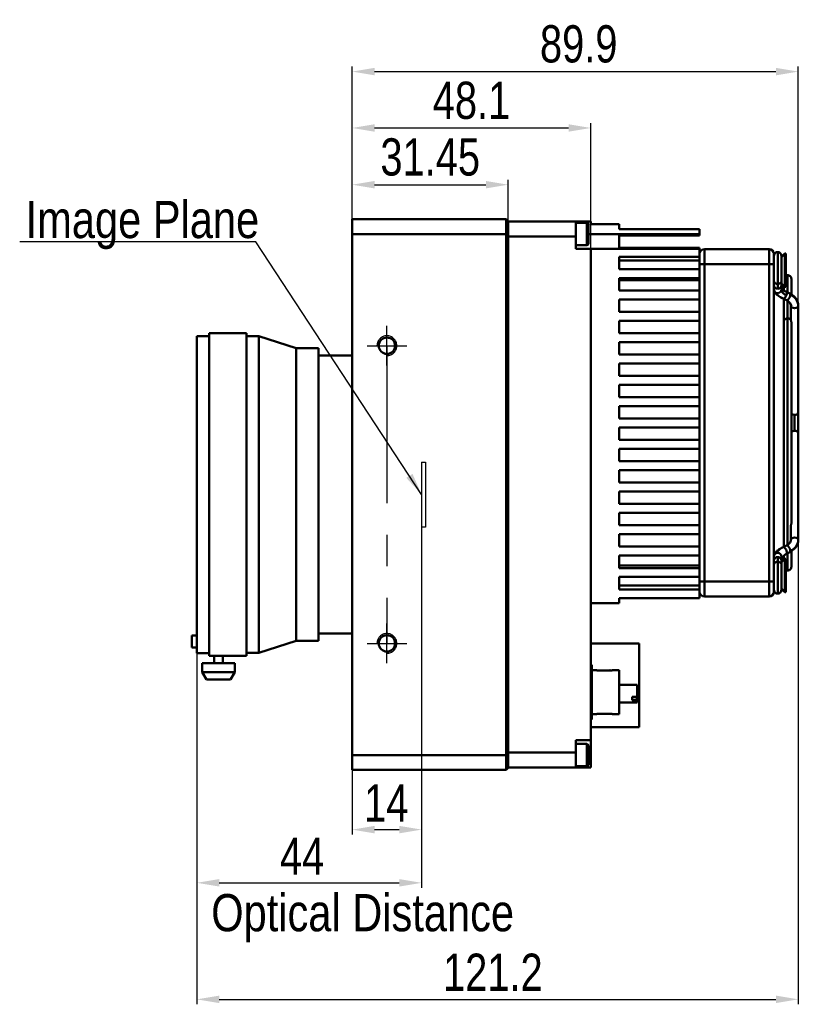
# Model space of a CAD drawing. Header units: millimetres. Extents: x 0 to 9160, y 0 to 1919.
# Tile 3 of 6: x 8738 to 8895, y 1522 to 1721. Entities that reach past the tile are written whole.
import ezdxf

# ---------------------------------------------------------------- set-up
doc = ezdxf.new("R2010")
doc.units = ezdxf.units.MM
for name, pattern in [('ACAD_ISO02W100', [15, 12, -3]), ('CENTER', [50.8, 31.75, -6.35, 6.35, -6.35]), ('CENTER2', [28.575, 19.05, -3.175, 3.175, -3.175])]:
    doc.linetypes.add(name, pattern=pattern)
for name, color, linetype, lineweight in [('粗实线', 7, 'Continuous', 50), ('细实线', 3, 'Continuous', 25), ('细点画线', 1, 'CENTER2', 25), ('细虚线', 2, 'ACAD_ISO02W100', 25)]:
    doc.layers.add(name, color=color, linetype=linetype, lineweight=lineweight)
doc.styles.add('iTek', font='txt', dxfattribs={"width": 0.8, "height": 7.5})
doc.dimstyles.new('iTek', dxfattribs={"dimscale": 0, "dimtxt": 5, "dimasz": 4.5, "dimexe": 1, "dimexo": 0, "dimgap": 1.5, "dimtad": 1, "dimtoh": 1, "dimdsep": 46, "dimtxsty": 'iTek', "dimcen": 4, "dimclrd": 256, "dimclre": 256, "dimclrt": 256, "dimazin": 2, "dimtfac": 1, "dimtmove": 0, "dimatfit": 3, "dimfxl": 1, "dimlwd": -1, "dimlwe": -1, "dimarcsym": 0})

# ---------------------------------------------------------------- blocks, each defined once
blk = doc.blocks.new('*D105')
at = {"layer": 'Defpoints', "color": 0, "linetype": 'CENTER'}
for p in [(8819.21, 1618.47), (8805.21, 1569.52), (8819.21, 1557.5)]:
    blk.add_point(p, dxfattribs=at)
at = {"layer": '细实线'}
for p, q in [((8819.21, 1618.47), (8819.21, 1556.5)), ((8805.21, 1569.52), (8805.21, 1556.5)), ((8809.71, 1557.5), (8814.71, 1557.5))]:
    blk.add_line(p, q, dxfattribs=at)
at = {"layer": '细实线', "linetype": 'CENTER'}
for points in [[(8809.71, 1558.25), (8809.71, 1556.75), (8805.21, 1557.5)], [(8814.71, 1558.25), (8814.71, 1556.75), (8819.21, 1557.5)]]:
    blk.add_solid(points, dxfattribs=at)
at = {"layer": '细实线', "linetype": 'CENTER', "insert": (8812.07, 1562.87), "char_height": 7.5, "attachment_point": 5, "style": 'iTek'}
blk.add_mtext('14', dxfattribs=at)
blk = doc.blocks.new('*D106')
at = {"layer": 'Defpoints', "color": 0, "linetype": 'CENTER'}
for p in [(8819.21, 1618.47), (8773.91, 1603.64), (8819.21, 1546.78)]:
    blk.add_point(p, dxfattribs=at)
at = {"layer": '细实线'}
for p, q in [((8819.21, 1618.47), (8819.21, 1545.78)), ((8773.91, 1603.64), (8773.91, 1545.78)), ((8778.41, 1546.78), (8814.71, 1546.78))]:
    blk.add_line(p, q, dxfattribs=at)
at = {"layer": '细实线', "linetype": 'CENTER'}
for points in [[(8778.41, 1547.53), (8778.41, 1546.03), (8773.91, 1546.78)], [(8814.71, 1547.53), (8814.71, 1546.03), (8819.21, 1546.78)]]:
    blk.add_solid(points, dxfattribs=at)
at = {"layer": '细实线', "linetype": 'CENTER', "insert": (8795.12, 1552.16), "char_height": 7.5, "attachment_point": 5, "style": 'iTek'}
blk.add_mtext('44', dxfattribs=at)
blk = doc.blocks.new('*D103')
at = {"layer": 'Defpoints', "color": 0, "linetype": 'CENTER'}
for p in [(8895.11, 1639.47), (8773.91, 1603.64), (8895.11, 1523.3)]:
    blk.add_point(p, dxfattribs=at)
at = {"layer": '细实线'}
for p, q in [((8895.11, 1639.47), (8895.11, 1522.3)), ((8773.91, 1603.64), (8773.91, 1522.3)), ((8778.41, 1523.3), (8890.61, 1523.3))]:
    blk.add_line(p, q, dxfattribs=at)
at = {"layer": '细实线', "linetype": 'CENTER'}
for points in [[(8778.41, 1524.05), (8778.41, 1522.55), (8773.91, 1523.3)], [(8890.61, 1524.05), (8890.61, 1522.55), (8895.11, 1523.3)]]:
    blk.add_solid(points, dxfattribs=at)
at = {"layer": '细实线', "linetype": 'CENTER', "insert": (8833.56, 1528.76), "char_height": 7.5, "attachment_point": 5, "style": 'iTek'}
blk.add_mtext('121.2', dxfattribs=at)
blk = doc.blocks.new('*D108')
at = {"layer": 'Defpoints', "color": 0}
for p in [(8836.66, 1687.47), (8805.21, 1671.82), (8836.66, 1670.42)]:
    blk.add_point(p, dxfattribs=at)
at = {"layer": '细实线'}
for p, q in [((8805.21, 1671.82), (8805.21, 1688.47)), ((8809.71, 1687.47), (8832.16, 1687.47)), ((8836.66, 1670.42), (8836.66, 1688.47))]:
    blk.add_line(p, q, dxfattribs=at)
for points in [[(8809.71, 1688.22), (8809.71, 1686.72), (8805.21, 1687.47)], [(8832.16, 1688.22), (8832.16, 1686.72), (8836.66, 1687.47)]]:
    blk.add_solid(points, dxfattribs=at)
at = {"layer": '细实线', "insert": (8820.94, 1693.01), "char_height": 7.5, "attachment_point": 5, "style": 'iTek'}
blk.add_mtext('31.45', dxfattribs=at)
blk = doc.blocks.new('*D109')
at = {"layer": 'Defpoints', "color": 0}
for p in [(8853.31, 1698.9), (8805.21, 1666.65), (8853.31, 1664.24)]:
    blk.add_point(p, dxfattribs=at)
at = {"layer": '细实线'}
for p, q in [((8805.21, 1666.65), (8805.21, 1699.9)), ((8809.71, 1698.9), (8848.81, 1698.9)), ((8853.31, 1664.24), (8853.31, 1699.9))]:
    blk.add_line(p, q, dxfattribs=at)
for points in [[(8809.71, 1699.65), (8809.71, 1698.15), (8805.21, 1698.9)], [(8848.81, 1699.65), (8848.81, 1698.15), (8853.31, 1698.9)]]:
    blk.add_solid(points, dxfattribs=at)
at = {"layer": '细实线', "insert": (8829.26, 1704.42), "char_height": 7.5, "attachment_point": 5, "style": 'iTek'}
blk.add_mtext('48.1', dxfattribs=at)
blk = doc.blocks.new('*D110')
at = {"layer": 'Defpoints', "color": 0, "linetype": 'CENTER'}
for p in [(8895.11, 1710.26), (8805.21, 1680.52), (8895.11, 1639.47)]:
    blk.add_point(p, dxfattribs=at)
at = {"layer": '细实线'}
for p, q in [((8805.21, 1680.52), (8805.21, 1711.26)), ((8895.11, 1639.47), (8895.11, 1711.26)), ((8809.71, 1710.26), (8890.61, 1710.26))]:
    blk.add_line(p, q, dxfattribs=at)
at = {"layer": '细实线', "linetype": 'CENTER'}
for points in [[(8809.71, 1711.01), (8809.71, 1709.51), (8805.21, 1710.26)], [(8890.61, 1711.01), (8890.61, 1709.51), (8895.11, 1710.26)]]:
    blk.add_solid(points, dxfattribs=at)
at = {"layer": '细实线', "linetype": 'CENTER', "insert": (8850.86, 1715.8), "char_height": 7.5, "attachment_point": 5, "style": 'iTek'}
blk.add_mtext('89.9', dxfattribs=at)

msp = doc.modelspace()

# ---------------------------------------------------------------- linework, layer by layer
at = {"layer": '粗实线'}
for p, q in [((8805.211, 1677.523), (8805.211, 1680.523)), ((8805.211, 1680.523), (8836.261, 1680.523)), ((8836.261, 1677.523), (8836.261, 1680.523)), ((8836.661, 1680.123), (8836.261, 1680.523)), ((8836.661, 1680.123), (8836.661, 1677.523)), ((8836.661, 1680.023), (8850.311, 1680.023)), ((8850.311, 1680.023), (8850.311, 1677.023)), ((8850.311, 1680.023), (8853.311, 1680.023)), ((8852.499, 1679.773), (8850.311, 1679.773)), ((8852.499, 1675.273), (8852.499, 1679.773)), ((8852.811, 1679.461), (8852.811, 1675.586)), ((8853.311, 1680.023), (8853.311, 1679.523)), ((8853.311, 1679.523), (8859.011, 1679.523)), ((8859.011, 1679.523), (8859.011, 1678.523)), ((8836.261, 1677.523), (8805.211, 1677.523)), ((8805.211, 1677.523), (8805.211, 1572.523)), ((8836.261, 1572.523), (8836.261, 1677.523)), ((8836.661, 1677.523), (8836.261, 1677.523)), ((8836.661, 1677.523), (8836.661, 1572.523)), ((8850.311, 1677.023), (8836.661, 1677.023)), ((8850.311, 1674.523), (8850.311, 1677.023)), ((8852.811, 1677.523), (8875.211, 1677.523)), ((8859.011, 1678.523), (8875.211, 1678.523)), ((8875.211, 1677.223), (8859.011, 1677.223)), ((8859.011, 1677.223), (8859.011, 1674.723)), ((8875.211, 1677.523), (8875.211, 1678.523)), ((8875.211, 1677.523), (8875.211, 1677.223)), ((8850.311, 1675.273), (8852.499, 1675.273)), ((8859.011, 1674.723), (8875.211, 1674.723)), ((8875.211, 1674.723), (8875.211, 1674.523)), ((8850.311, 1674.523), (8853.311, 1674.523)), ((8853.311, 1575.523), (8853.311, 1674.523)), ((8875.211, 1674.523), (8853.311, 1674.523)), ((8875.211, 1672.923), (8859.011, 1672.923)), ((8859.011, 1672.923), (8859.011, 1670.423)), ((8875.211, 1674.523), (8875.211, 1672.923)), ((8875.211, 1671.473), (8875.211, 1672.923)), ((8876.211, 1674.473), (8876.211, 1671.473)), ((8876.211, 1674.473), (8889.211, 1674.473)), ((8889.211, 1671.473), (8889.211, 1674.473)), ((8890.211, 1673.473), (8890.211, 1671.473)), ((8890.961, 1667.478), (8890.961, 1673.88)), ((8892.411, 1673.573), (8891.711, 1672.873)), ((8891.711, 1668.008), (8891.711, 1673.13)), ((8892.611, 1673.573), (8892.411, 1673.573)), ((8892.411, 1673.573), (8892.411, 1667.647)), ((8892.611, 1673.573), (8892.611, 1667.647)), ((8875.211, 1672.223), (8859.011, 1672.223)), ((8875.211, 1670.423), (8875.211, 1671.473)), ((8876.211, 1671.473), (8875.211, 1671.473)), ((8876.211, 1671.473), (8876.211, 1607.473)), ((8889.211, 1671.473), (8876.211, 1671.473)), ((8889.211, 1607.473), (8889.211, 1671.473)), ((8890.211, 1671.473), (8889.211, 1671.473)), ((8890.211, 1671.473), (8890.211, 1607.473)), ((8875.211, 1670.423), (8859.011, 1670.423)), ((8875.211, 1670.423), (8875.211, 1668.623)), ((8892.961, 1669.223), (8892.961, 1665.743)), ((8875.211, 1668.623), (8859.011, 1668.623)), ((8859.011, 1668.623), (8859.011, 1666.123)), ((8859.011, 1668.223), (8875.211, 1668.223)), ((8875.211, 1666.123), (8875.211, 1668.623)), ((8891.711, 1667.573), (8892.411, 1666.873)), ((8891.711, 1666.34), (8891.711, 1667.232)), ((8892.211, 1667.073), (8892.211, 1666.239)), ((8892.411, 1667.647), (8892.411, 1666.873)), ((8892.411, 1666.873), (8892.611, 1666.873)), ((8892.611, 1667.647), (8892.611, 1666.873)), ((8893.711, 1665.388), (8893.711, 1668.473)), ((8875.211, 1666.123), (8859.011, 1666.123)), ((8875.211, 1666.123), (8875.211, 1664.323)), ((8891.711, 1666.34), (8891.67, 1666.103)), ((8893.399, 1665.528), (8892.728, 1665.857)), ((8875.211, 1664.323), (8859.011, 1664.323)), ((8859.011, 1664.323), (8859.011, 1661.823)), ((8875.211, 1661.823), (8875.211, 1664.323)), ((8892.068, 1664.51), (8892.739, 1664.181)), ((8892.211, 1664.44), (8892.211, 1659.98)), ((8892.961, 1664.065), (8892.961, 1660.51)), ((8893.611, 1663.111), (8893.611, 1660.244)), ((8893.611, 1663.111), (8893.625, 1663.008)), ((8895.111, 1641.595), (8895.111, 1663.111)), ((8895.111, 1663.111), (8895.111, 1663.111)), ((8875.211, 1661.823), (8859.011, 1661.823)), ((8875.211, 1661.823), (8875.211, 1660.023)), ((8875.211, 1660.023), (8859.011, 1660.023)), ((8859.011, 1660.023), (8859.011, 1657.523)), ((8875.211, 1657.523), (8875.211, 1660.023)), ((8892.211, 1659.98), (8892.211, 1614.507)), ((8892.961, 1660.51), (8892.961, 1614.881)), ((8893.711, 1619.233), (8893.711, 1659.718)), ((8776.411, 1656.973), (8773.911, 1656.973)), ((8773.911, 1656.973), (8773.911, 1625.023)), ((8783.911, 1657.523), (8776.411, 1657.523)), ((8776.411, 1657.523), (8776.411, 1625.023)), ((8783.911, 1657.523), (8783.911, 1625.023)), ((8786.411, 1656.923), (8783.911, 1656.923)), ((8793.911, 1654.523), (8786.411, 1656.923)), ((8786.411, 1656.923), (8786.411, 1625.023)), ((8875.211, 1657.523), (8859.011, 1657.523)), ((8875.211, 1657.523), (8875.211, 1655.723)), ((8875.211, 1655.723), (8859.011, 1655.723)), ((8859.011, 1655.723), (8859.011, 1653.223)), ((8875.211, 1653.223), (8875.211, 1655.723)), ((8798.411, 1654.523), (8793.911, 1654.523)), ((8793.911, 1654.523), (8793.911, 1625.023)), ((8798.411, 1654.523), (8798.411, 1625.023)), ((8805.211, 1653.023), (8798.411, 1653.023)), ((8875.211, 1653.223), (8859.011, 1653.223)), ((8875.211, 1653.223), (8875.211, 1651.423)), ((8875.211, 1651.423), (8859.011, 1651.423)), ((8859.011, 1651.423), (8859.011, 1648.923)), ((8875.211, 1648.923), (8875.211, 1651.423)), ((8875.211, 1648.923), (8859.011, 1648.923)), ((8875.211, 1648.923), (8875.211, 1647.123)), ((8875.211, 1647.123), (8859.011, 1647.123)), ((8859.011, 1647.123), (8859.011, 1644.623)), ((8875.211, 1644.623), (8875.211, 1647.123)), ((8875.211, 1644.623), (8859.011, 1644.623)), ((8875.211, 1644.623), (8875.211, 1642.823)), ((8875.211, 1642.823), (8859.011, 1642.823)), ((8859.011, 1642.823), (8859.011, 1640.323)), ((8875.211, 1640.323), (8875.211, 1642.823)), ((8894.361, 1637.882), (8894.361, 1641.064)), ((8875.211, 1640.323), (8859.011, 1640.323)), ((8875.211, 1640.323), (8875.211, 1638.523)), ((8875.211, 1638.523), (8859.011, 1638.523)), ((8859.011, 1638.523), (8859.011, 1636.023)), ((8875.211, 1636.023), (8875.211, 1638.523)), ((8895.111, 1615.835), (8895.111, 1637.352)), ((8875.211, 1636.023), (8859.011, 1636.023)), ((8875.211, 1636.023), (8875.211, 1634.223)), ((8875.211, 1634.223), (8859.011, 1634.223)), ((8859.011, 1634.223), (8859.011, 1631.723)), ((8875.211, 1631.723), (8875.211, 1634.223)), ((8875.211, 1631.723), (8859.011, 1631.723)), ((8875.211, 1631.723), (8875.211, 1629.923)), ((8875.211, 1629.923), (8859.011, 1629.923)), ((8859.011, 1629.923), (8859.011, 1627.423)), ((8875.211, 1627.423), (8875.211, 1629.923)), ((8875.211, 1627.423), (8859.011, 1627.423)), ((8875.211, 1627.423), (8875.211, 1625.623)), ((8875.211, 1625.623), (8859.011, 1625.623)), ((8859.011, 1625.623), (8859.011, 1623.123)), ((8875.211, 1623.123), (8875.211, 1625.623)), ((8773.911, 1625.023), (8773.911, 1593.073)), ((8776.411, 1625.023), (8776.411, 1592.523)), ((8783.911, 1625.023), (8783.911, 1592.523)), ((8786.411, 1625.023), (8786.411, 1593.123)), ((8793.911, 1625.023), (8793.911, 1595.523)), ((8798.411, 1625.023), (8798.411, 1595.523)), ((8875.211, 1623.123), (8859.011, 1623.123)), ((8875.211, 1623.123), (8875.211, 1621.323)), ((8875.211, 1621.323), (8859.011, 1621.323)), ((8859.011, 1621.323), (8859.011, 1618.823)), ((8875.211, 1618.823), (8875.211, 1621.323)), ((8875.211, 1618.823), (8859.011, 1618.823)), ((8875.211, 1618.823), (8875.211, 1617.023)), ((8893.611, 1618.702), (8893.611, 1615.835)), ((8875.211, 1617.023), (8859.011, 1617.023)), ((8859.011, 1617.023), (8859.011, 1614.523)), ((8875.211, 1614.523), (8875.211, 1617.023)), ((8895.085, 1615.525), (8895.098, 1615.934)), ((8875.211, 1614.523), (8859.011, 1614.523)), ((8875.211, 1614.523), (8875.211, 1612.723)), ((8892.047, 1614.424), (8892.068, 1614.437)), ((8892.068, 1614.436), (8892.048, 1614.424)), ((8892.739, 1614.765), (8892.068, 1614.436)), ((8892.211, 1614.507), (8892.068, 1614.437)), ((8892.728, 1613.089), (8893.399, 1613.418)), ((8892.734, 1614.762), (8892.739, 1614.765)), ((8892.961, 1613.203), (8892.961, 1609.723)), ((8893.711, 1610.473), (8893.711, 1613.639)), ((8875.211, 1612.723), (8859.011, 1612.723)), ((8859.011, 1612.723), (8859.011, 1610.223)), ((8875.211, 1610.223), (8875.211, 1612.723)), ((8890.211, 1612.619), (8890.212, 1612.574)), ((8890.961, 1605.066), (8890.961, 1611.468)), ((8891.711, 1611.714), (8891.711, 1612.541)), ((8892.411, 1612.073), (8891.711, 1611.373)), ((8892.211, 1612.707), (8892.211, 1611.873)), ((8892.291, 1612.77), (8892.391, 1612.874)), ((8892.391, 1612.874), (8892.686, 1613.077)), ((8892.611, 1612.073), (8892.411, 1612.073)), ((8892.411, 1612.073), (8892.411, 1606.147)), ((8892.611, 1612.073), (8892.611, 1606.147)), ((8892.709, 1613.082), (8892.747, 1613.101)), ((8875.211, 1610.723), (8859.011, 1610.723)), ((8875.211, 1610.223), (8859.011, 1610.223)), ((8875.211, 1610.223), (8875.211, 1608.423)), ((8891.711, 1605.816), (8891.711, 1610.936)), ((8875.211, 1608.423), (8859.011, 1608.423)), ((8859.011, 1608.423), (8859.011, 1605.923)), ((8875.211, 1607.473), (8875.211, 1608.423)), ((8875.211, 1605.923), (8875.211, 1607.473)), ((8876.211, 1607.473), (8875.211, 1607.473)), ((8876.211, 1607.473), (8876.211, 1604.473)), ((8876.211, 1607.473), (8889.211, 1607.473)), ((8889.211, 1604.473), (8889.211, 1607.473)), ((8890.211, 1607.473), (8889.211, 1607.473)), ((8890.211, 1607.473), (8890.211, 1605.473)), ((8859.011, 1606.723), (8875.211, 1606.723)), ((8875.211, 1605.923), (8859.011, 1605.923)), ((8875.211, 1605.923), (8875.211, 1604.123)), ((8891.711, 1606.073), (8892.411, 1605.373)), ((8892.411, 1606.147), (8892.411, 1605.373)), ((8892.411, 1605.373), (8892.611, 1605.373)), ((8892.611, 1606.147), (8892.611, 1605.373)), ((8875.211, 1604.123), (8859.011, 1604.123)), ((8859.011, 1604.123), (8859.011, 1603.123)), ((8889.211, 1604.473), (8876.211, 1604.473)), ((8859.011, 1603.123), (8853.311, 1603.123)), ((8773.911, 1596.643), (8772.911, 1596.643)), ((8772.911, 1594.217), (8772.911, 1596.643)), ((8786.411, 1593.123), (8793.911, 1595.523)), ((8793.911, 1595.523), (8798.411, 1595.523)), ((8798.411, 1597.023), (8805.211, 1597.023)), ((8772.911, 1594.217), (8773.911, 1594.217)), ((8863.011, 1594.983), (8853.311, 1594.983)), ((8863.011, 1594.983), (8863.011, 1578.163)), ((8773.911, 1593.073), (8776.411, 1593.073)), ((8776.411, 1592.523), (8777.391, 1592.523)), ((8777.391, 1592.523), (8777.391, 1591.023)), ((8779.122, 1592.523), (8783.911, 1592.523)), ((8779.132, 1591.023), (8779.132, 1592.524)), ((8783.911, 1593.123), (8786.411, 1593.123)), ((8774.987, 1591.023), (8774.987, 1589.223)), ((8781.537, 1591.023), (8774.987, 1591.023)), ((8781.537, 1589.223), (8781.537, 1591.023)), ((8853.511, 1590.723), (8853.311, 1590.723)), ((8853.511, 1590.723), (8853.511, 1585.223)), ((8854.511, 1589.648), (8853.511, 1589.648)), ((8854.511, 1589.584), (8854.511, 1589.648)), ((8857.611, 1589.584), (8854.511, 1589.584)), ((8859.011, 1589.648), (8857.611, 1589.648)), ((8857.611, 1589.648), (8857.611, 1589.584)), ((8859.011, 1585.223), (8859.011, 1589.648)), ((8774.987, 1589.223), (8775.853, 1587.723)), ((8774.987, 1589.223), (8781.537, 1589.223)), ((8780.671, 1587.723), (8775.853, 1587.723)), ((8780.671, 1587.723), (8781.537, 1589.223)), ((8862.611, 1586.703), (8859.011, 1586.703)), ((8862.611, 1586.703), (8862.611, 1584.278)), ((8853.511, 1585.223), (8853.511, 1579.723)), ((8859.011, 1580.798), (8859.011, 1585.223)), ((8861.611, 1584.278), (8862.611, 1584.278)), ((8861.611, 1583.609), (8861.611, 1584.278)), ((8861.611, 1584.189), (8862.211, 1584.189)), ((8862.611, 1583.609), (8861.611, 1583.609)), ((8862.211, 1584.189), (8862.211, 1584.278)), ((8862.611, 1583.95), (8862.211, 1584.189)), ((8862.611, 1584.278), (8862.611, 1583.944)), ((8862.611, 1583.609), (8862.611, 1583.95)), ((8862.611, 1583.609), (8862.611, 1583.103)), ((8859.011, 1583.103), (8862.611, 1583.103)), ((8853.311, 1579.723), (8853.511, 1579.723)), ((8853.511, 1580.798), (8854.511, 1580.798)), ((8854.511, 1580.862), (8857.611, 1580.862)), ((8854.511, 1580.798), (8854.511, 1580.862)), ((8857.611, 1580.862), (8857.611, 1580.798)), ((8857.611, 1580.798), (8859.011, 1580.798)), ((8863.011, 1578.163), (8853.311, 1578.163)), ((8850.311, 1575.523), (8853.311, 1575.523)), ((8850.311, 1575.523), (8850.311, 1573.023)), ((8853.311, 1575.523), (8853.311, 1572.523)), ((8852.499, 1574.773), (8850.311, 1574.773)), ((8852.499, 1570.273), (8852.499, 1574.773)), ((8852.811, 1574.461), (8852.811, 1570.586)), ((8805.211, 1572.523), (8836.261, 1572.523)), ((8805.211, 1569.523), (8805.211, 1572.523)), ((8836.261, 1569.523), (8836.261, 1572.523)), ((8836.261, 1572.523), (8836.661, 1572.523)), ((8836.661, 1573.023), (8850.311, 1573.023)), ((8836.661, 1572.523), (8836.661, 1569.923)), ((8850.311, 1573.023), (8850.311, 1570.023)), ((8853.311, 1572.523), (8852.811, 1572.523)), ((8853.311, 1570.023), (8853.311, 1572.523)), ((8836.261, 1569.523), (8805.211, 1569.523)), ((8836.261, 1569.523), (8836.661, 1569.923)), ((8850.311, 1570.023), (8836.661, 1570.023)), ((8850.311, 1570.273), (8852.499, 1570.273)), ((8850.311, 1570.023), (8853.311, 1570.023))]:
    msp.add_line(p, q, dxfattribs=at)
at = {"layer": '粗实线', "flags": 128}
for points in [[(8891.454, 1664.901), (8891.658, 1664.75), (8892.048, 1664.522)], [(8892.068, 1664.51), (8892.152, 1664.499), (8892.305, 1664.571), (8892.471, 1664.736), (8892.627, 1664.97), (8892.747, 1665.235)], [(8892.747, 1665.235), (8892.815, 1665.493), (8892.818, 1665.704), (8892.758, 1665.836), (8892.733, 1665.855)], [(8893.496, 1665.29), (8893.464, 1665.054), (8893.371, 1664.788), (8893.233, 1664.531), (8893.069, 1664.324), (8892.906, 1664.198), (8892.767, 1664.171), (8892.739, 1664.181)], [(8893.399, 1665.528), (8893.464, 1665.46), (8893.496, 1665.29)], [(8893.625, 1663.008), (8893.668, 1662.908), (8893.831, 1662.736), (8894.074, 1662.621), (8894.361, 1662.58), (8894.648, 1662.621), (8894.891, 1662.736), (8895.054, 1662.908), (8895.111, 1663.111)], [(8895.111, 1663.111), (8895.084, 1663.43), (8895.074, 1663.484)], [(8895.111, 1615.835), (8895.054, 1616.038), (8894.891, 1616.21), (8894.648, 1616.325), (8894.361, 1616.366), (8894.074, 1616.325), (8893.831, 1616.21), (8893.668, 1616.038), (8893.611, 1615.835)], [(8895.111, 1615.835), (8895.084, 1615.516), (8895.074, 1615.462)], [(8892.747, 1613.101), (8892.815, 1613.222), (8892.818, 1613.425), (8892.758, 1613.679), (8892.643, 1613.946), (8892.491, 1614.185), (8892.324, 1614.36), (8892.169, 1614.444), (8892.068, 1614.436)], [(8892.739, 1614.765), (8892.767, 1614.775), (8892.906, 1614.748), (8893.069, 1614.622), (8893.233, 1614.415), (8893.371, 1614.158), (8893.464, 1613.892), (8893.496, 1613.656)], [(8893.496, 1613.656), (8893.464, 1613.486), (8893.399, 1613.418)]]:
    msp.add_lwpolyline(points, dxfattribs=at)
at = {"layer": '粗实线'}
for centre in [(8812.211, 1655.023), (8812.211, 1595.023)]:
    msp.add_circle(centre, 1.65, dxfattribs=at)
for centre, radius, start, end in [((8852.499, 1679.461), 0.312, 0, 90), ((8852.499, 1675.586), 0.312, 270, 0), ((8876.211, 1673.473), 1, 90, 180), ((8889.211, 1673.473), 1, 0, 90), ((8890.949, 1667.245), 0.738, 181.40586, 270.97098), ((8890.981, 1667.237), 0.73, 268.42278, 359.61159), ((8893.653, 1667.593), 1.978, 190.97465, 223.19896), ((8890.963, 1666.362), 0.753, 181.70315, 339.83175), ((8893.28, 1667.001), 1.844, 209.15432, 253.19882), ((8892.407, 1662.748), 2.766, 15.43847, 66.8106), ((8894.32, 1641.893), 0.83, 222.72051, 272.80446), ((8894.455, 1641.727), 0.67, 261.95048, 348.57861), ((8894.32, 1637.054), 0.83, 87.19553, 137.27908), ((8894.455, 1637.219), 0.67, 11.42198, 98.04969), ((8892.407, 1616.199), 2.766, 293.18963, 344.56192), ((8890.948, 1612.528), 0.738, 89.02435, 178.9895), ((8893.433, 1611.602), 3.144, 116.12894, 148.68802), ((8890.974, 1612.528), 0.738, 1.01079, 90.97536), ((8890.944, 1611.705), 0.733, 88.69443, 179.33937), ((8890.974, 1611.701), 0.738, 1.40632, 90.97081), ((8893.573, 1611.415), 1.877, 116.08327, 133.6786), ((8876.211, 1605.473), 1, 180, 270), ((8889.211, 1605.473), 1, 270, 0), ((8778.262, 1559.981), 32.554, 88.48636, 91.53215), ((8857.111, 1589.023), 0.6, 69.22209, 110.77791), ((8857.111, 1581.423), 0.6, 249.22209, 290.77791), ((8852.499, 1574.461), 0.312, 0, 90), ((8852.499, 1570.586), 0.312, 270, 0)]:
    msp.add_arc(centre, radius, start, end, dxfattribs=at)
for points, knots in [([(8891.036, 1673.876), (8890.935, 1673.875), (8890.725, 1673.871), (8890.443, 1673.702), (8890.247, 1673.439), (8890.223, 1673.23), (8890.211, 1673.13)], [0, 0, 0, 0, 0.2387695, 0.5000016, 0.7612283, 1, 1, 1, 1]), ([(8891.711, 1673.13), (8891.699, 1673.23), (8891.675, 1673.439), (8891.479, 1673.702), (8891.197, 1673.871), (8890.987, 1673.875), (8890.886, 1673.876)], [0, 0, 0, 0, 0.2387719, 0.5000006, 0.7612302, 1, 1, 1, 1]), ([(8893.036, 1669.22), (8892.933, 1669.223), (8892.779, 1669.228), (8892.653, 1669.144), (8892.611, 1669.117)], [0, 0, 0, 0, 0.6662769, 1, 1, 1, 1]), ([(8893.711, 1668.473), (8893.699, 1668.573), (8893.675, 1668.782), (8893.479, 1669.046), (8893.197, 1669.214), (8892.987, 1669.218), (8892.886, 1669.22)], [0, 0, 0, 0, 0.23876873, 0.50000022, 0.76123022, 1, 1, 1, 1]), ([(8890.961, 1667.478), (8890.872, 1667.485), (8890.689, 1667.498), (8890.431, 1667.612), (8890.262, 1667.79), (8890.191, 1667.946), (8890.214, 1668.02), (8890.216, 1668.026)], [0, 0, 0, 0, 0.2214711, 0.458806, 0.7306568, 0.9791322, 1, 1, 1, 1]), ([(8891.709, 1668.015), (8891.71, 1668.013), (8891.731, 1667.942), (8891.659, 1667.789), (8891.491, 1667.612), (8891.233, 1667.498), (8891.05, 1667.485), (8890.961, 1667.478)], [0, 0, 0, 0, 0.0077242, 0.2595353, 0.5350374, 0.7755557, 1, 1, 1, 1]), ([(8890.961, 1666.508), (8890.961, 1666.63), (8890.961, 1666.848), (8890.961, 1667.286), (8890.961, 1667.478)], [0, 0, 0, 0, 0.5600014, 1, 1, 1, 1]), ([(8891.711, 1667.232), (8891.711, 1667.317), (8891.711, 1667.488), (8891.711, 1667.835), (8891.711, 1668.009)], [0, 0, 0, 0, 0.4999992, 1, 1, 1, 1]), ([(8892.142, 1666.329), (8892.129, 1666.342), (8892.018, 1666.455), (8891.878, 1666.73), (8891.736, 1667.134), (8891.719, 1667.428), (8891.711, 1667.573)], [0, 0, 0, 0, 0.0430679, 0.3659836, 0.6869854, 1, 1, 1, 1]), ([(8890.211, 1666.327), (8890.231, 1666.193), (8890.277, 1665.887), (8890.606, 1665.46), (8891.179, 1664.981), (8891.763, 1664.672), (8892.069, 1664.51)], [0, 0, 0, 0, 0.1843295, 0.4181012, 0.6950446, 1, 1, 1, 1]), ([(8892.727, 1665.857), (8892.519, 1665.965), (8892.124, 1666.17), (8891.799, 1666.403), (8891.745, 1666.426), (8891.72, 1666.436)], [0, 0, 0, 0, 0.3783818, 0.7180636, 1, 1, 1, 1]), ([(8895.085, 1663.422), (8895.027, 1663.664), (8894.914, 1664.133), (8894.39, 1664.909), (8893.783, 1665.289), (8893.4, 1665.528)], [0, 0, 0, 0, 0.2825103, 0.5481109, 1, 1, 1, 1]), ([(8894.419, 1664.767), (8894.278, 1664.919), (8894.076, 1665.136), (8893.796, 1665.293), (8893.711, 1665.341)], [0, 0, 0, 0, 0.6971032, 1, 1, 1, 1]), ([(8892.739, 1664.181), (8892.967, 1664.04), (8893.333, 1663.812), (8893.594, 1663.386), (8893.614, 1663.14), (8893.624, 1663.012)], [0, 0, 0, 0, 0.4439349, 0.712474, 1, 1, 1, 1]), ([(8893.711, 1662.973), (8893.703, 1663.075), (8893.691, 1663.239), (8893.587, 1663.364), (8893.548, 1663.411)], [0, 0, 0, 0, 0.6235878, 1, 1, 1, 1]), ([(8892.215, 1659.964), (8892.214, 1659.969), (8892.191, 1660.043), (8892.262, 1660.198), (8892.431, 1660.376), (8892.689, 1660.49), (8892.872, 1660.503), (8892.961, 1660.51)], [0, 0, 0, 0, 0.0179207, 0.2671467, 0.5398125, 0.777863, 1, 1, 1, 1]), ([(8892.961, 1660.51), (8893.049, 1660.503), (8893.233, 1660.489), (8893.466, 1660.389), (8893.566, 1660.289), (8893.611, 1660.244)], [0, 0, 0, 0, 0.3384117, 0.7010625, 1, 1, 1, 1]), ([(8893.706, 1659.669), (8893.708, 1659.686), (8893.715, 1659.727), (8893.701, 1659.822), (8893.672, 1659.94), (8893.638, 1660.06), (8893.615, 1660.165), (8893.612, 1660.22), (8893.611, 1660.244)], [0, 0, 0, 0, 0.1262471, 0.3108765, 0.4969209, 0.6791317, 0.858361, 1, 1, 1, 1]), ([(8895.111, 1637.352), (8895.111, 1637.647), (8895.111, 1638.101), (8895.111, 1638.86), (8895.111, 1639.473), (8895.111, 1640.087), (8895.111, 1640.845), (8895.111, 1641.299), (8895.111, 1641.595)], [0, 0, 0, 0, 0.23945687, 0.36836057, 0.49999988, 0.63163917, 0.76054315, 1, 1, 1, 1]), ([(8893.611, 1618.702), (8893.613, 1618.734), (8893.617, 1618.797), (8893.646, 1618.914), (8893.679, 1619.033), (8893.706, 1619.147), (8893.709, 1619.207), (8893.711, 1619.237)], [0, 0, 0, 0, 0.202551, 0.4051969, 0.6053048, 0.8042844, 1, 1, 1, 1]), ([(8893.624, 1615.934), (8893.614, 1615.807), (8893.594, 1615.561), (8893.333, 1615.134), (8892.967, 1614.907), (8892.739, 1614.765)], [0, 0, 0, 0, 0.287526, 0.5560657, 1, 1, 1, 1]), ([(8893.4, 1613.418), (8893.783, 1613.658), (8894.39, 1614.037), (8894.914, 1614.813), (8895.027, 1615.283), (8895.085, 1615.525)], [0, 0, 0, 0, 0.45188926, 0.7174896, 1, 1, 1, 1]), ([(8892.069, 1614.437), (8891.794, 1614.293), (8891.254, 1614.009), (8890.671, 1613.551), (8890.291, 1613.096), (8890.237, 1612.772), (8890.211, 1612.619)], [0, 0, 0, 0, 0.2733924, 0.5377361, 0.7823964, 1, 1, 1, 1]), ([(8890.961, 1611.468), (8890.872, 1611.461), (8890.689, 1611.448), (8890.431, 1611.334), (8890.263, 1611.157), (8890.191, 1611.004), (8890.212, 1610.933), (8890.213, 1610.931)], [0, 0, 0, 0, 0.2244451, 0.46497, 0.7404697, 0.9922852, 1, 1, 1, 1]), ([(8890.961, 1611.468), (8890.961, 1611.709), (8890.961, 1612.14), (8890.961, 1612.347), (8890.961, 1612.438)], [0, 0, 0, 0, 0.5599996, 1, 1, 1, 1]), ([(8891.706, 1610.92), (8891.708, 1610.926), (8891.731, 1611), (8891.66, 1611.157), (8891.491, 1611.334), (8891.233, 1611.448), (8891.05, 1611.461), (8890.961, 1611.468)], [0, 0, 0, 0, 0.0208721, 0.2693488, 0.5411976, 0.7785308, 1, 1, 1, 1]), ([(8891.711, 1611.374), (8891.719, 1611.519), (8891.737, 1611.812), (8891.876, 1612.219), (8892.059, 1612.55), (8892.226, 1612.708), (8892.291, 1612.77)], [0, 0, 0, 0, 0.2688661, 0.544593, 0.82196598, 1, 1, 1, 1]), ([(8891.711, 1610.938), (8891.711, 1611.111), (8891.711, 1611.459), (8891.711, 1611.629), (8891.711, 1611.714)], [0, 0, 0, 0, 0.50000041, 1, 1, 1, 1]), ([(8892.611, 1609.83), (8892.653, 1609.802), (8892.779, 1609.719), (8892.933, 1609.724), (8893.036, 1609.727)], [0, 0, 0, 0, 0.3337208, 1, 1, 1, 1]), ([(8892.886, 1609.727), (8892.987, 1609.729), (8893.197, 1609.732), (8893.479, 1609.901), (8893.675, 1610.165), (8893.699, 1610.374), (8893.711, 1610.473)], [0, 0, 0, 0, 0.2387698, 0.4999988, 0.76123, 1, 1, 1, 1]), ([(8890.211, 1605.816), (8890.223, 1605.716), (8890.247, 1605.508), (8890.443, 1605.244), (8890.725, 1605.075), (8890.935, 1605.072), (8891.036, 1605.07)], [0, 0, 0, 0, 0.2387701, 0.499999, 0.7612308, 1, 1, 1, 1]), ([(8890.886, 1605.07), (8890.987, 1605.072), (8891.197, 1605.075), (8891.479, 1605.244), (8891.675, 1605.508), (8891.699, 1605.716), (8891.711, 1605.816)], [0, 0, 0, 0, 0.2387694, 0.4999988, 0.7612297, 1, 1, 1, 1])]:
    msp.add_open_spline(points, degree=3, knots=knots, dxfattribs=at)
at = {"layer": '细实线', "linetype": 'CENTER'}
for centre in [(8812.211, 1655.023), (8812.211, 1595.023)]:
    msp.add_arc(centre, 2, 270, 180, dxfattribs=at)
at = {"layer": '细点画线', "linetype": 'CENTER'}
for p, q in [((8812.211, 1651.023), (8812.211, 1659.023)), ((8808.211, 1655.023), (8816.211, 1655.023)), ((8812.211, 1655.023), (8812.211, 1595.023)), ((8812.211, 1591.023), (8812.211, 1599.023)), ((8808.211, 1595.023), (8816.211, 1595.023))]:
    msp.add_line(p, q, dxfattribs=at)
at = {"layer": '细虚线', "linetype": 'CENTER'}
for p, q in [((8819.211, 1631.573), (8820.011, 1631.573)), ((8819.211, 1631.573), (8819.211, 1618.473)), ((8820.011, 1631.573), (8820.011, 1618.473)), ((8820.011, 1618.473), (8819.211, 1618.473))]:
    msp.add_line(p, q, dxfattribs=at)

# ---------------------------------------------------------------- texts
at = {"layer": '细实线', "color": 3, "linetype": 'CENTER', "char_height": 7.5, "attachment_point": 1, "style": 'iTek'}
for s, insert, width in [('{\\fArial|b0|i0|c0|p34;Image Plane}', (8739.415, 1684.209), 49.62247), ('{\\fArial|b0|i0|c0|p34;Optical Distance}', (8776.811, 1544.519), 74.4985)]:
    msp.add_mtext(s, dxfattribs=dict(at, insert=insert, width=width))

# ---------------------------------------------------------------- dimensions: what is measured, and where the dimension line sits
at = {"layer": '细实线', "linetype": 'CENTER'}
for base, p1, p2, picture, middle in [((8895.111, 1710.262), (8805.211, 1680.523), (8895.111, 1639.473), '*D110', (8850.855, 1710.262)), ((8895.111, 1523.298), (8773.911, 1603.638), (8895.111, 1639.473), '*D103', (8833.555, 1523.298)), ((8819.211, 1557.498), (8805.211, 1569.523), (8819.211, 1618.473), '*D105', (8812.073, 1557.498))]:
    dim = msp.add_linear_dim(base=base, p1=p1, p2=p2, dimstyle='iTek', override={"dimscale": 1, "dimtxsty": 'iTek'}, dxfattribs=at)
    dim.commit()
    dim.dimension.update_dxf_attribs({"geometry": picture, "text_midpoint": middle, "dimtype": 160})
at = {"layer": '细实线'}
for base, p1, p2, picture, middle in [((8853.311, 1698.905), (8805.211, 1666.655), (8853.311, 1664.241), '*D109', (8829.261, 1704.424)), ((8836.661, 1687.474), (8805.211, 1671.817), (8836.661, 1670.424), '*D108', (8820.936, 1693.008))]:
    dim = msp.add_linear_dim(base=base, p1=p1, p2=p2, dimstyle='iTek', override={"dimscale": 1, "dimtxsty": 'iTek'}, dxfattribs=at)
    dim.commit()
    dim.dimension.update_dxf_attribs({"geometry": picture, "text_midpoint": middle})
at = {"layer": '细实线', "linetype": 'CENTER'}
dim = msp.add_linear_dim(base=(8819.211, 1546.785), p1=(8773.911, 1603.638), p2=(8819.211, 1618.473), text='44', dimstyle='iTek', override={"dimscale": 1, "dimtxsty": 'iTek'}, dxfattribs=at)
dim.commit()
dim.dimension.update_dxf_attribs({"geometry": '*D106', "text_midpoint": (8795.119, 1546.785), "dimtype": 160})

# ---------------------------------------------------------------- leaders
at = {"layer": '细实线', "color": 3}
msp.add_leader([(8819.211, 1625.023), (8785.821, 1675.95), (8738.213, 1675.95)], dimstyle='iTek', override={"dimscale": 1, "dimtad": 0, "dimtxsty": 'iTek'}, dxfattribs=at)

doc.saveas('drawing.dxf')
